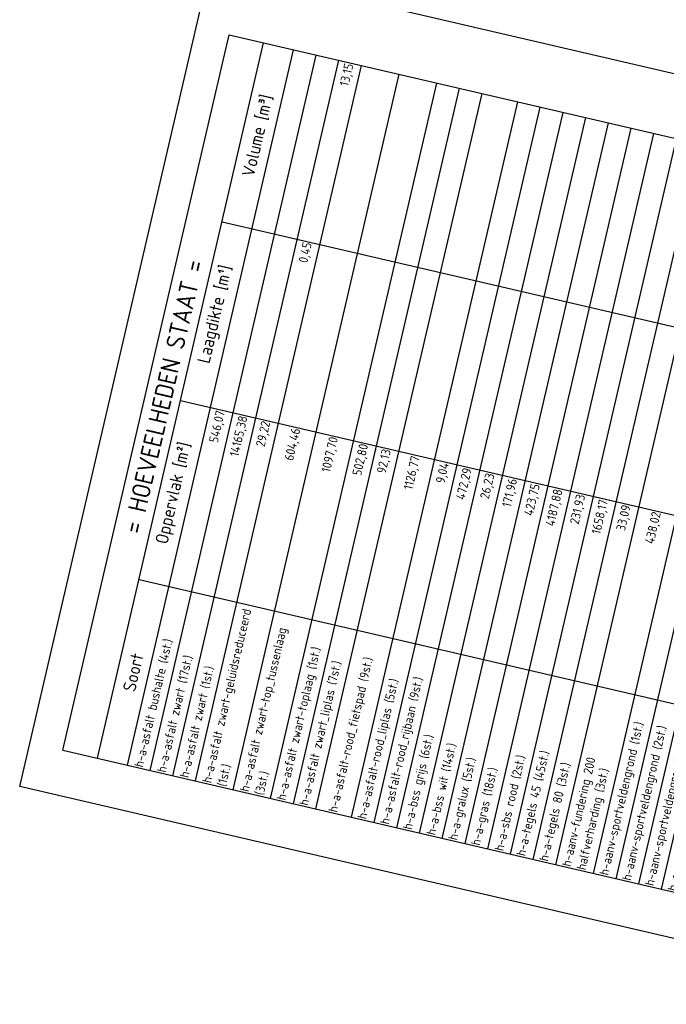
# Model space of a CAD drawing. Header units: metres. Extents: x 116958 to 118326, y 475500 to 477904.
# Tile 104 of 256: x 117830 to 117865, y 476068 to 476122. Entities that reach past the tile are written whole.
import ezdxf

# ---------------------------------------------------------------- set-up
doc = ezdxf.new("R2010")
doc.units = ezdxf.units.M
doc.header["$LTSCALE"] = 0.2
doc.layers.get('0').update_dxf_attribs({"color": 6})
doc.layers.add('X-XX-AL-LEGENDA', color=2, linetype='Continuous')
doc.styles.get("Standard").update_dxf_attribs({"font": 'isocp.shx'})

# ---------------------------------------------------------------- blocks, each defined once
blk = doc.blocks.new('*T478')
at = {"layer": 'X-XX-AL-LEGENDA', "color": 0, "linetype": 'ByBlock', "lineweight": -2, "transparency": 16777216}
for p, q in [((0, 0), (9.051, 38.962)), ((9.051, 38.962), (188.857, -2.807)), ((1.883, -0.437), (10.934, 38.525)), ((3.515, -0.817), (12.566, 38.146)), ((4.749, -1.103), (13.8, 37.859)), ((5.983, -1.39), (15.034, 37.573)), ((7.217, -1.676), (16.268, 37.286)), ((9.266, -2.153), (18.317, 36.81)), ((11.314, -2.628), (20.365, 36.334)), ((12.551, -2.916), (21.602, 36.047)), ((13.784, -3.202), (22.836, 35.76)), ((15.718, -3.651), (24.769, 35.311)), ((16.952, -3.938), (26.003, 35.025)), ((18.191, -4.226), (27.242, 34.737)), ((19.431, -4.514), (28.482, 34.449)), ((20.665, -4.801), (29.716, 34.162)), ((21.901, -5.088), (30.952, 33.875)), ((23.139, -5.375), (32.19, 33.587)), ((24.373, -5.662), (33.424, 33.301)), ((25.61, -5.949), (34.662, 33.013)), ((26.848, -6.237), (35.899, 32.726)), ((28.896, -6.713), (37.947, 32.25)), ((30.133, -7), (39.184, 31.963)), ((31.369, -7.287), (40.42, 31.675)), ((32.606, -7.574), (41.657, 31.388)), ((33.842, -7.862), (42.893, 31.101)), ((35.079, -8.149), (44.13, 30.814)), ((36.312, -8.436), (45.364, 30.527)), ((38.245, -8.885), (47.297, 30.078)), ((40.276, -9.356), (49.327, 29.606)), ((42.306, -9.828), (51.358, 29.134)), ((8.672, 28.784), (186.594, -12.548)), ((44.337, -10.3), (53.388, 28.663)), ((46.367, -10.771), (55.419, 28.191)), ((48.398, -11.243), (57.449, 27.719)), ((50.429, -11.715), (59.48, 27.248)), ((51.662, -12.001), (60.714, 26.961)), ((52.896, -12.288), (61.947, 26.674)), ((54.13, -12.575), (63.181, 26.388)), ((55.364, -12.861), (64.415, 26.101)), ((56.6, -13.149), (65.651, 25.814)), ((57.837, -13.436), (66.888, 25.527)), ((59.073, -13.723), (68.124, 25.24)), ((60.311, -14.011), (69.362, 24.952)), ((62.244, -14.46), (71.295, 24.503)), ((64.177, -14.909), (73.228, 24.054)), ((66.11, -15.358), (75.161, 23.605)), ((68.043, -15.807), (77.094, 23.156)), ((69.976, -16.256), (79.028, 22.707)), ((71.909, -16.705), (80.961, 22.258)), ((73.843, -17.154), (82.894, 21.808)), ((75.776, -17.603), (84.827, 21.359)), ((77.013, -17.891), (86.064, 21.072)), ((78.247, -18.177), (87.298, 20.785)), ((79.481, -18.464), (88.532, 20.499)), ((80.715, -18.75), (89.766, 20.212)), ((81.949, -19.037), (91, 19.925)), ((83.182, -19.324), (92.234, 19.639)), ((84.416, -19.61), (93.467, 19.352)), ((6.409, 19.044), (184.331, -22.289)), ((85.65, -19.897), (94.701, 19.066)), ((86.884, -20.184), (95.935, 18.779)), ((88.118, -20.47), (97.169, 18.492)), ((89.351, -20.757), (98.403, 18.206)), ((90.585, -21.043), (99.636, 17.919)), ((91.819, -21.33), (100.87, 17.632)), ((93.053, -21.617), (102.104, 17.346)), ((94.287, -21.903), (103.338, 17.059)), ((95.52, -22.19), (104.572, 16.773)), ((96.754, -22.477), (105.805, 16.486)), ((97.988, -22.763), (107.039, 16.199)), ((99.222, -23.05), (108.273, 15.913)), ((100.456, -23.336), (109.507, 15.626)), ((101.69, -23.623), (110.741, 15.339)), ((102.923, -23.91), (111.975, 15.053)), ((104.157, -24.196), (113.208, 14.766)), ((105.391, -24.483), (114.442, 14.48)), ((106.625, -24.769), (115.676, 14.193)), ((107.859, -25.056), (116.91, 13.906)), ((109.092, -25.343), (118.144, 13.62)), ((110.326, -25.629), (119.377, 13.333)), ((111.56, -25.916), (120.611, 13.047)), ((112.794, -26.203), (121.845, 12.76)), ((114.028, -26.489), (123.079, 12.473)), ((115.261, -26.776), (124.313, 12.187)), ((116.495, -27.062), (125.546, 11.9)), ((117.729, -27.349), (126.78, 11.613)), ((118.963, -27.636), (128.014, 11.327)), ((120.197, -27.922), (129.248, 11.04)), ((121.431, -28.209), (130.482, 10.754)), ((122.664, -28.496), (131.716, 10.467)), ((123.898, -28.782), (132.949, 10.18)), ((125.132, -29.069), (134.183, 9.894)), ((4.146, 9.303), (182.068, -32.029)), ((126.366, -29.355), (135.417, 9.607)), ((127.6, -29.642), (136.651, 9.32)), ((128.833, -29.929), (137.885, 9.034)), ((130.067, -30.215), (139.118, 8.747)), ((131.301, -30.502), (140.352, 8.461)), ((132.535, -30.789), (141.586, 8.174)), ((133.769, -31.075), (142.82, 7.887)), ((135.002, -31.362), (144.054, 7.601)), ((136.236, -31.648), (145.287, 7.314)), ((137.47, -31.935), (146.521, 7.027)), ((138.704, -32.222), (147.755, 6.741)), ((139.938, -32.508), (148.989, 6.454)), ((141.172, -32.795), (150.223, 6.168)), ((142.405, -33.081), (151.457, 5.881)), ((143.639, -33.368), (152.69, 5.594)), ((144.873, -33.655), (153.924, 5.308)), ((146.107, -33.941), (155.158, 5.021)), ((147.341, -34.228), (156.392, 4.735)), ((148.574, -34.515), (157.626, 4.448)), ((149.808, -34.801), (158.859, 4.161)), ((151.042, -35.088), (160.093, 3.875)), ((152.276, -35.374), (161.327, 3.588)), ((153.51, -35.661), (162.561, 3.301)), ((154.743, -35.948), (163.795, 3.015)), ((155.977, -36.234), (165.028, 2.728)), ((157.211, -36.521), (166.262, 2.442)), ((158.45, -36.809), (167.501, 2.154)), ((159.684, -37.095), (168.735, 1.867)), ((160.924, -37.383), (169.975, 1.579)), ((162.164, -37.672), (171.215, 1.291)), ((163.398, -37.958), (172.449, 1.004)), ((164.636, -38.246), (173.687, 0.717)), ((0, 0), (179.806, -41.77)), ((165.872, -38.533), (174.923, 0.43)), ((167.11, -38.82), (176.161, 0.142)), ((168.346, -39.108), (177.397, -0.145)), ((169.583, -39.395), (178.634, -0.432)), ((170.817, -39.682), (179.868, -0.719)), ((172.054, -39.969), (181.105, -1.007)), ((173.292, -40.257), (182.343, -1.294)), ((174.53, -40.544), (183.581, -1.582)), ((175.763, -40.831), (184.815, -1.868)), ((176.997, -41.117), (186.048, -2.155)), ((178.231, -41.404), (187.282, -2.441)), ((179.806, -41.77), (188.857, -2.807))]:
    blk.add_line(p, q, dxfattribs=at)
at = {"layer": 'X-XX-AL-LEGENDA', "color": 0, "transparency": 16777216, "rotation": 76.9219}
for s, insert, char_height, width, attachment_point in [('13,15', (15.64, 37.381), 0.5, 9.9, 6), ('Volume [m³]', (10.619, 33.465), 0.7, 9.9, 5), ('87,60', (36.912, 32.439), 0.5, 9.9, 6), ('3,66', (38.554, 32.057), 0.5, 9.9, 6), ('29,38', (39.791, 31.77), 0.5, 9.9, 6), ('58,76', (41.027, 31.483), 0.5, 9.9, 6), ('138,24', (42.264, 31.196), 0.5, 9.9, 6), ('16,26', (43.5, 30.908), 0.5, 9.9, 6), ('42,49', (44.735, 30.622), 0.5, 9.9, 6), ('168,67', (46.319, 30.254), 0.5, 9.9, 6), ('208,14', (48.301, 29.793), 0.5, 9.9, 6), ('78,47', (50.331, 29.322), 0.5, 9.9, 6), ('36,11', (52.362, 28.85), 0.5, 9.9, 6), ('61,35', (54.392, 28.378), 0.5, 9.9, 6), ('= HOEVEELHEDEN STAAT =', (5.467, 19.263), 1, 39.9, 5), ('0,45', (13.377, 27.64), 0.5, 9.9, 6), ('5,41', (56.423, 27.907), 0.5, 9.9, 6), ('49,53', (58.453, 27.435), 0.5, 9.9, 6), ('Laagdikte [m¹]', (8.356, 23.725), 0.7, 9.9, 5), ('155,72', (60.085, 27.056), 0.5, 9.9, 6), ('920,53', (61.319, 26.769), 0.5, 9.9, 6), ('25,01', (62.553, 26.482), 0.5, 9.9, 6), ('186,73', (63.787, 26.196), 0.5, 9.9, 6), ('65,31', (65.022, 25.909), 0.5, 9.9, 6), ('240,71', (66.258, 25.622), 0.5, 9.9, 6), ('280,20', (67.495, 25.334), 0.5, 9.9, 6), ('1527,72', (70.317, 24.679), 0.5, 9.9, 6), ('774,50', (72.25, 24.23), 0.5, 9.9, 6), ('1,11', (74.183, 23.781), 0.5, 9.9, 6), ('3,29', (76.117, 23.332), 0.5, 9.9, 6), ('0,20', (34.649, 22.698), 0.5, 9.9, 6), ('86,89', (78.05, 22.882), 0.5, 9.9, 6), ('0,50', (36.292, 22.317), 0.5, 9.9, 6), ('0,15', (37.528, 22.03), 0.5, 9.9, 6), ('26,08', (79.983, 22.433), 0.5, 9.9, 6), ('76,00', (81.916, 21.984), 0.5, 9.9, 6), ('0,30', (38.764, 21.742), 0.5, 9.9, 6), ('0,60', (40.001, 21.455), 0.5, 9.9, 6), ('66,38', (83.849, 21.535), 0.5, 9.9, 6), ('0,10', (41.237, 21.168), 0.5, 9.9, 6), ('0,50', (42.472, 20.881), 0.5, 9.9, 6), ('0,50', (44.056, 20.513), 0.5, 9.9, 6), ('15,36', (86.67, 20.88), 0.5, 9.9, 6), ('1,57', (87.904, 20.593), 0.5, 9.9, 6), ('0,30', (46.038, 20.053), 0.5, 9.9, 6), ('1,50', (89.138, 20.307), 0.5, 9.9, 6), ('21,88', (90.372, 20.02), 0.5, 9.9, 6), ('0,50', (48.068, 19.581), 0.5, 9.9, 6), ('15,73', (91.605, 19.733), 0.5, 9.9, 6), ('18,54', (92.839, 19.447), 0.5, 9.9, 6), ('0,40', (50.099, 19.109), 0.5, 9.9, 6), ('51,84', (94.073, 19.16), 0.5, 9.9, 6), ('74,40', (95.307, 18.874), 0.5, 9.9, 6), ('546,07', (8.646, 18.473), 0.5, 9.9, 6), ('0,10', (52.129, 18.638), 0.5, 9.9, 6), ('26,57', (96.541, 18.587), 0.5, 9.9, 6), ('22,39', (97.774, 18.3), 0.5, 9.9, 6), ('14165,38', (9.88, 18.186), 0.5, 9.9, 6), ('29,22', (11.114, 17.899), 0.5, 9.9, 6), ('0,20', (54.16, 18.166), 0.5, 9.9, 6), ('0,35', (56.19, 17.694), 0.5, 9.9, 6), ('26,49', (99.008, 18.014), 0.5, 9.9, 6), ('30,19', (100.242, 17.727), 0.5, 9.9, 6), ('Oppervlak [m²]', (6.093, 13.984), 0.7, 9.9, 5), ('604,46', (12.756, 17.518), 0.5, 9.9, 6), ('10,50', (57.823, 17.315), 0.5, 9.9, 6), ('214,28', (101.476, 17.44), 0.5, 9.9, 6), ('26,17', (102.71, 17.154), 0.5, 9.9, 6), ('1097,70', (14.804, 17.042), 0.5, 9.9, 6), ('502,80', (16.447, 16.661), 0.5, 9.9, 6), ('0,60', (59.056, 17.028), 0.5, 9.9, 6), ('0,50', (60.29, 16.742), 0.5, 9.9, 6), ('14,35', (103.943, 16.867), 0.5, 9.9, 6), ('92,13', (17.682, 16.374), 0.5, 9.9, 6), ('0,20', (61.524, 16.455), 0.5, 9.9, 6), ('0,92', (62.759, 16.168), 0.5, 9.9, 6), ('21,99', (105.177, 16.581), 0.5, 9.9, 6), ('67,33', (106.411, 16.294), 0.5, 9.9, 6), ('1126,77', (19.265, 16.006), 0.5, 9.9, 6), ('9,04', (20.849, 15.638), 0.5, 9.9, 6), ('0,90', (63.996, 15.881), 0.5, 9.9, 6), ('1,00', (65.232, 15.594), 0.5, 9.9, 6), ('100,55', (107.645, 16.007), 0.5, 9.9, 6), ('115,63', (108.879, 15.721), 0.5, 9.9, 6), ('472,29', (22.085, 15.351), 0.5, 9.9, 6), ('26,23', (23.325, 15.063), 0.5, 9.9, 6), ('25,66', (110.113, 15.434), 0.5, 9.9, 6), ('9,40', (111.346, 15.147), 0.5, 9.9, 6), ('171,96', (24.562, 14.775), 0.5, 9.9, 6), ('423,75', (25.797, 14.488), 0.5, 9.9, 6), ('0,51', (68.054, 14.938), 0.5, 9.9, 6), ('0,35', (69.988, 14.489), 0.5, 9.9, 6), ('60,28', (112.58, 14.861), 0.5, 9.9, 6), ('59,21', (113.814, 14.574), 0.5, 9.9, 6), ('4187,88', (27.034, 14.201), 0.5, 9.9, 6), ('0,41', (71.921, 14.04), 0.5, 9.9, 6), ('65,58', (115.048, 14.288), 0.5, 9.9, 6), ('293,99', (116.282, 14.001), 0.5, 9.9, 6), ('231,93', (28.27, 13.914), 0.5, 9.9, 6), ('1658,17', (29.506, 13.627), 0.5, 9.9, 6), ('0,45', (73.854, 13.591), 0.5, 9.9, 6), ('92,57', (117.515, 13.714), 0.5, 9.9, 6), ('4,93', (118.749, 13.428), 0.5, 9.9, 6), ('33,09', (30.743, 13.339), 0.5, 9.9, 6), ('438,02', (32.386, 12.958), 0.5, 9.9, 6), ('0,60', (75.787, 13.142), 0.5, 9.9, 6), ('4,68', (119.983, 13.141), 0.5, 9.9, 6), ('130,69', (121.217, 12.855), 0.5, 9.9, 6), ('7,31', (34.029, 12.576), 0.5, 9.9, 6), ('0,30', (77.72, 12.693), 0.5, 9.9, 6), ('64,20', (122.451, 12.568), 0.5, 9.9, 6), ('195,86', (35.265, 12.289), 0.5, 9.9, 6), ('195,86', (36.502, 12.002), 0.5, 9.9, 6), ('0,50', (79.653, 12.244), 0.5, 9.9, 6), ('0,25', (81.586, 11.795), 0.5, 9.9, 6), ('22,39', (123.684, 12.281), 0.5, 9.9, 6), ('415,01', (124.918, 11.995), 0.5, 9.9, 6), ('230,40', (37.738, 11.714), 0.5, 9.9, 6), ('162,55', (38.975, 11.427), 0.5, 9.9, 6), ('223,56', (126.152, 11.708), 0.5, 9.9, 6), ('72,04', (127.386, 11.421), 0.5, 9.9, 6), ('84,98', (40.21, 11.14), 0.5, 9.9, 6), ('337,34', (41.793, 10.772), 0.5, 9.9, 6), ('0,09', (84.407, 11.139), 0.5, 9.9, 6), ('0,09', (85.641, 10.853), 0.5, 9.9, 6), ('162,34', (128.62, 11.135), 0.5, 9.9, 6), ('21,06', (129.854, 10.848), 0.5, 9.9, 6), ('693,81', (43.775, 10.312), 0.5, 9.9, 6), ('0,09', (86.875, 10.566), 0.5, 9.9, 6), ('0,09', (88.109, 10.279), 0.5, 9.9, 6), ('33,30', (131.087, 10.562), 0.5, 9.9, 6), ('62,07', (132.321, 10.275), 0.5, 9.9, 6), ('156,94', (45.805, 9.84), 0.5, 9.9, 6), ('0,08', (89.343, 9.993), 0.5, 9.9, 6), ('0,28', (90.576, 9.706), 0.5, 9.9, 6), ('285,29', (133.555, 9.988), 0.5, 9.9, 6), ('44,67', (134.789, 9.702), 0.5, 9.9, 6), ('90,28', (47.836, 9.369), 0.5, 9.9, 6), ('0,36', (91.81, 9.42), 0.5, 9.9, 6), ('0,33', (93.044, 9.133), 0.5, 9.9, 6), ('80,52', (136.023, 9.415), 0.5, 9.9, 6), ('78,57', (137.256, 9.128), 0.5, 9.9, 6), ('613,52', (49.867, 8.897), 0.5, 9.9, 6), ('0,21', (94.278, 8.846), 0.5, 9.9, 6), ('195,56', (138.49, 8.842), 0.5, 9.9, 6), ('451,27', (139.724, 8.555), 0.5, 9.9, 6), ('27,07', (51.897, 8.425), 0.5, 9.9, 6), ('0,19', (95.512, 8.56), 0.5, 9.9, 6), ('0,25', (96.745, 8.273), 0.5, 9.9, 6), ('188,60', (140.958, 8.269), 0.5, 9.9, 6), ('141,51', (53.928, 7.954), 0.5, 9.9, 6), ('14,83', (55.56, 7.574), 0.5, 9.9, 6), ('0,25', (97.979, 7.986), 0.5, 9.9, 6), ('0,44', (99.213, 7.7), 0.5, 9.9, 6), ('67,72', (142.192, 7.982), 0.5, 9.9, 6), ('14,65', (143.425, 7.695), 0.5, 9.9, 6), ('h-a-asfalt zwart-geluidsreduceerd (1st.)', (8.253, -1.866), 0.5, 9.9, 4), ('1534,22', (56.794, 7.288), 0.5, 9.9, 6), ('50,02', (58.027, 7.001), 0.5, 9.9, 6), ('0,29', (100.447, 7.413), 0.5, 9.9, 6), ('0,32', (101.681, 7.127), 0.5, 9.9, 6), ('3,40', (144.659, 7.409), 0.5, 9.9, 6), ('24,40', (145.893, 7.122), 0.5, 9.9, 6), ('h-a-asfalt bushalte (4st.)', (4.143, -0.911), 0.5, 9.9, 4), ('933,64', (59.261, 6.715), 0.5, 9.9, 6), ('70,99', (60.496, 6.428), 0.5, 9.9, 6), ('0,34', (102.914, 6.84), 0.5, 9.9, 6), ('0,35', (104.148, 6.553), 0.5, 9.9, 6), ('46,27', (147.127, 6.835), 0.5, 9.9, 6), ('14,86', (148.361, 6.549), 0.5, 9.9, 6), ('h-a-asfalt zwart-top_tussenlaag (3st.)', (10.301, -2.342), 0.5, 9.9, 4), ('h-a-asfalt zwart-toplaag (1st.)', (11.944, -2.723), 0.5, 9.9, 4), ('267,45', (61.733, 6.14), 0.5, 9.9, 6), ('0,28', (105.382, 6.267), 0.5, 9.9, 6), ('0,49', (106.616, 5.98), 0.5, 9.9, 6), ('24,91', (149.595, 6.262), 0.5, 9.9, 6), ('14,99', (150.828, 5.976), 0.5, 9.9, 6), ('Soort', (3.831, 4.243), 0.7, 9.9, 5), ('h-a-asfalt zwart (17st.)', (5.377, -1.198), 0.5, 9.9, 4), ('h-a-asfalt zwart_liplas (7st.)', (13.179, -3.01), 0.5, 9.9, 4), ('h-a-asfalt-rood_fietspad (9st.)', (14.762, -3.378), 0.5, 9.9, 4), ('280,20', (62.969, 5.853), 0.5, 9.9, 6), ('114,47', (64.206, 5.566), 0.5, 9.9, 6), ('0,28', (107.85, 5.693), 0.5, 9.9, 6), ('0,45', (109.084, 5.407), 0.5, 9.9, 6), ('37,77', (152.062, 5.689), 0.5, 9.9, 6), ('151,29', (153.296, 5.402), 0.5, 9.9, 6), ('h-a-asfalt zwart (1st.)', (6.611, -1.484), 0.5, 9.9, 4), ('h-a-asfalt-rood_rijbaan (9st.)', (17.582, -4.033), 0.5, 9.9, 4), ('2995,52', (65.792, 5.198), 0.5, 9.9, 6), ('0,32', (110.317, 5.12), 0.5, 9.9, 6), ('32,97', (154.53, 5.116), 0.5, 9.9, 6), ('18,90', (155.764, 4.829), 0.5, 9.9, 6), ('h-a-asfalt-rood_liplas (5st.)', (16.346, -3.746), 0.5, 9.9, 4), ('2212,87', (67.725, 4.748), 0.5, 9.9, 6), ('0,34', (111.551, 4.834), 0.5, 9.9, 6), ('0,26', (112.785, 4.547), 0.5, 9.9, 6), ('0,57', (114.019, 4.26), 0.5, 9.9, 6), ('11,75', (156.997, 4.543), 0.5, 9.9, 6), ('2,71', (69.658, 4.299), 0.5, 9.9, 6), ('7,31', (71.591, 3.85), 0.5, 9.9, 6), ('0,47', (115.253, 3.974), 0.5, 9.9, 6), ('5,63', (158.231, 4.256), 0.5, 9.9, 6), ('12,52', (159.465, 3.969), 0.5, 9.9, 6), ('144,81', (73.524, 3.401), 0.5, 9.9, 6), ('0,23', (116.486, 3.687), 0.5, 9.9, 6), ('0,23', (117.72, 3.401), 0.5, 9.9, 6), ('7,04', (160.699, 3.683), 0.5, 9.9, 6), ('2,55', (161.933, 3.396), 0.5, 9.9, 6), ('86,94', (75.457, 2.952), 0.5, 9.9, 6), ('0,34', (118.954, 3.114), 0.5, 9.9, 6), ('0,31', (120.188, 2.827), 0.5, 9.9, 6), ('4,39', (163.166, 3.109), 0.5, 9.9, 6), ('152,00', (77.39, 2.503), 0.5, 9.9, 6), ('0,04', (121.422, 2.541), 0.5, 9.9, 6), ('0,40', (122.655, 2.254), 0.5, 9.9, 6), ('6,80', (166.87, 2.249), 0.5, 9.9, 6), ('265,51', (79.323, 2.054), 0.5, 9.9, 6), ('37,24', (80.909, 1.686), 0.5, 9.9, 6), ('0,24', (123.889, 1.967), 0.5, 9.9, 6), ('0,44', (125.123, 1.681), 0.5, 9.9, 6), ('h-a-bss grijs (6st.)', (18.822, -4.321), 0.5, 9.9, 4), ('h-aanv-sportveldengrond (1st.)', (29.526, -6.808), 0.5, 9.9, 4), ('170,63', (82.144, 1.399), 0.5, 9.9, 6), ('17,48', (83.378, 1.112), 0.5, 9.9, 6), ('0,58', (126.357, 1.394), 0.5, 9.9, 6), ('0,26', (127.591, 1.108), 0.5, 9.9, 6), ('h-a-bss wit (14st.)', (20.059, -4.609), 0.5, 9.9, 4), ('h-aanv-sportveldengrond (2st.)', (30.762, -7.095), 0.5, 9.9, 4), ('h-aanv-sportveldengrond (2st.)', (31.999, -7.382), 0.5, 9.9, 4), ('16,64', (84.612, 0.825), 0.5, 9.9, 6), ('243,08', (85.846, 0.539), 0.5, 9.9, 6), ('0,26', (128.825, 0.821), 0.5, 9.9, 6), ('0,35', (130.058, 0.534), 0.5, 9.9, 6), ('h-a-sbs rood (2st.)', (23.767, -5.47), 0.5, 9.9, 4), ('h-a-tegels 45 (45st.)', (25.003, -5.757), 0.5, 9.9, 4), ('h-aanv-fundering 200 halfverharding (3st.)', (27.883, -6.426), 0.5, 9.9, 4), ('h-aanv-sportveldengrond (2st.)', (33.235, -7.669), 0.5, 9.9, 4), ('h-aanv-sportveldengrond (1st.)', (34.472, -7.957), 0.5, 9.9, 4), ('196,67', (87.08, 0.252), 0.5, 9.9, 6), ('0,37', (131.292, 0.248), 0.5, 9.9, 6), ('h-a-gralux (5st.)', (21.294, -4.895), 0.5, 9.9, 4), ('h-a-tegels 80 (3st.)', (26.24, -6.044), 0.5, 9.9, 4), ('h-aanv-zand cunet rijbaan (2st.)', (37.29, -8.611), 0.5, 9.9, 4), ('66,20', (88.314, -0.034), 0.5, 9.9, 6), ('144,01', (89.547, -0.321), 0.5, 9.9, 6), ('0,28', (132.526, -0.039), 0.5, 9.9, 6), ('0,36', (133.76, -0.326), 0.5, 9.9, 6), ('h-a-gras (18st.)', (22.531, -5.183), 0.5, 9.9, 4), ('225,46', (90.781, -0.608), 0.5, 9.9, 6), ('126,52', (92.015, -0.894), 0.5, 9.9, 6), ('0,18', (134.994, -0.612), 0.5, 9.9, 6), ('0,32', (136.227, -0.899), 0.5, 9.9, 6), ('h-aanv-veenmix (3st.)', (35.707, -8.244), 0.5, 9.9, 4), ('117,86', (93.249, -1.181), 0.5, 9.9, 6), ('105,94', (94.483, -1.468), 0.5, 9.9, 6), ('0,81', (137.461, -1.185), 0.5, 9.9, 6), ('0,30', (138.695, -1.472), 0.5, 9.9, 6), ('h-aanv-zand geleiders voetpden (18st.)', (39.272, -9.072), 0.5, 9.9, 4), ('120,75', (95.716, -1.754), 0.5, 9.9, 6), ('487,01', (96.95, -2.041), 0.5, 9.9, 6), ('0,25', (139.929, -1.759), 0.5, 9.9, 6), ('0,09', (141.163, -2.045), 0.5, 9.9, 6), ('9950,38', (185.42, -2.06), 0.5, 9.9, 6), ('h-aanv-zand geleiders voetpden (15st.)', (41.303, -9.543), 0.5, 9.9, 4), ('90,23', (98.184, -2.327), 0.5, 9.9, 6), ('44,83', (99.418, -2.614), 0.5, 9.9, 6), ('0,16', (142.396, -2.332), 0.5, 9.9, 6), ('0,25', (143.63, -2.619), 0.5, 9.9, 6), ('h-aanv-zand geleiders voetpden (6st.)', (43.333, -10.015), 0.5, 9.9, 4), ('64,67', (100.652, -2.901), 0.5, 9.9, 6), ('192,38', (101.885, -3.187), 0.5, 9.9, 6), ('0,09', (144.864, -2.905), 0.5, 9.9, 6), ('0,25', (146.098, -3.192), 0.5, 9.9, 6), ('h-aanv-zand geleiders voetpden (16st.)', (45.364, -10.487), 0.5, 9.9, 4), ('359,11', (103.119, -3.474), 0.5, 9.9, 6), ('235,97', (104.353, -3.761), 0.5, 9.9, 6), ('0,21', (147.332, -3.478), 0.5, 9.9, 6), ('0,09', (148.566, -3.765), 0.5, 9.9, 6), ('h-aanv-zand geleiders voetpden (1st.)', (47.394, -10.959), 0.5, 9.9, 4), ('91,65', (105.587, -4.047), 0.5, 9.9, 6), ('0,18', (149.799, -4.052), 0.5, 9.9, 6), ('h-aanv-zand geleiders voetpden (1st.)', (49.425, -11.43), 0.5, 9.9, 4), ('h-aanv-zand sleuf (4st.)', (51.057, -11.809), 0.5, 9.9, 4), ('20,89', (106.821, -4.334), 0.5, 9.9, 6), ('188,37', (108.055, -4.62), 0.5, 9.9, 6), ('0,18', (151.033, -4.338), 0.5, 9.9, 6), ('0,30', (152.267, -4.625), 0.5, 9.9, 6), ('h-aanv-zoetzand (9st.)', (52.291, -12.096), 0.5, 9.9, 4), ('174,16', (109.288, -4.907), 0.5, 9.9, 6), ('252,22', (110.522, -5.194), 0.5, 9.9, 6), ('0,13', (153.501, -4.911), 0.5, 9.9, 6), ('0,15', (154.735, -5.198), 0.5, 9.9, 6), ('h-aanv-zoetzand (3st.)', (53.524, -12.383), 0.5, 9.9, 4), ('h-aanv-zoetzand (1st.)', (54.758, -12.669), 0.5, 9.9, 4), ('h-ontgr-grondzand bermen (22st.)', (61.289, -14.186), 0.5, 9.9, 4), ('515,78', (111.756, -5.48), 0.5, 9.9, 6), ('196,96', (112.99, -5.767), 0.5, 9.9, 6), ('0,10', (155.968, -5.485), 0.5, 9.9, 6), ('0,16', (157.202, -5.771), 0.5, 9.9, 6), ('h-ontgr-grond sleuf (7st.)', (59.703, -13.818), 0.5, 9.9, 4), ('h-ontgr-grondzand bermen (23st.)', (63.222, -14.635), 0.5, 9.9, 4), ('21,45', (114.224, -6.053), 0.5, 9.9, 6), ('20,35', (115.457, -6.34), 0.5, 9.9, 6), ('0,16', (158.436, -6.058), 0.5, 9.9, 6), ('0,16', (159.67, -6.345), 0.5, 9.9, 6), ('h-ontgr-grond (1st.)', (55.993, -12.956), 0.5, 9.9, 4), ('h-ontgr-grondzand bermen (1st.)', (65.155, -15.084), 0.5, 9.9, 4), ('384,39', (116.691, -6.627), 0.5, 9.9, 6), ('207,09', (117.925, -6.913), 0.5, 9.9, 6), ('0,16', (160.904, -6.631), 0.5, 9.9, 6), ('h-ontgr-grond (2st.)', (57.23, -13.243), 0.5, 9.9, 4), ('h-ontgr-grond (1st.)', (58.466, -13.531), 0.5, 9.9, 4), ('h-ontgr-grondzand bermen (1st.)', (67.088, -15.534), 0.5, 9.9, 4), ('h-ontgr-grondzand bermen (4st.)', (69.021, -15.983), 0.5, 9.9, 4), ('559,87', (119.159, -7.2), 0.5, 9.9, 6), ('1037,53', (120.393, -7.487), 0.5, 9.9, 6), ('0,04', (164.608, -7.492), 0.5, 9.9, 6), ('h-ontgr-grondzand bermen (1st.)', (70.954, -16.432), 0.5, 9.9, 4), ('931,50', (121.626, -7.773), 0.5, 9.9, 6), ('h-ontgr-grondzand bermen (1st.)', (72.887, -16.881), 0.5, 9.9, 4), ('163,72', (122.86, -8.06), 0.5, 9.9, 6), ('279,89', (124.094, -8.346), 0.5, 9.9, 6), ('h-ontgr-grondzand bermen (1st.)', (74.82, -17.33), 0.5, 9.9, 4), ('81,01', (125.328, -8.633), 0.5, 9.9, 6), ('128,09', (126.562, -8.92), 0.5, 9.9, 6), ('177,34', (127.796, -9.206), 0.5, 9.9, 6), ('771,05', (129.029, -9.493), 0.5, 9.9, 6), ('h-v-asfalt rood A14a (1st.)', (77.642, -17.985), 0.5, 9.9, 4), ('159,52', (130.263, -9.78), 0.5, 9.9, 6), ('223,67', (131.497, -10.066), 0.5, 9.9, 6), ('h-ontgr-veen sleuf (2st.)', (76.406, -17.698), 0.5, 9.9, 4), ('h-v-asfalt rood A14b (1st.)', (78.875, -18.272), 0.5, 9.9, 4), ('h-v-asfalt rood A14c (1st.)', (80.109, -18.558), 0.5, 9.9, 4), ('436,49', (132.731, -10.353), 0.5, 9.9, 6), ('611,11', (133.965, -10.639), 0.5, 9.9, 6), ('557,12', (135.198, -10.926), 0.5, 9.9, 6), ('628,66', (136.432, -11.213), 0.5, 9.9, 6), ('h-v-asfalt rood A18 (1st.)', (81.343, -18.845), 0.5, 9.9, 4), ('h-v-asfalt rood C12 (1st.)', (82.577, -19.132), 0.5, 9.9, 4), ('h-v-asfalt zwart A00 (1st.)', (83.811, -19.418), 0.5, 9.9, 4), ('270,86', (137.666, -11.499), 0.5, 9.9, 6), ('h-v-asfalt zwart A01 (1st.)', (85.044, -19.705), 0.5, 9.9, 4), ('h-v-asfalt zwart A02 (1st.)', (86.278, -19.992), 0.5, 9.9, 4), ('162,81', (138.9, -11.786), 0.5, 9.9, 6), ('21,27', (140.134, -12.073), 0.5, 9.9, 6), ('h-v-asfalt zwart A03 (1st.)', (87.512, -20.278), 0.5, 9.9, 4), ('h-v-asfalt zwart A04 (1st.)', (88.746, -20.565), 0.5, 9.9, 4), ('97,61', (141.367, -12.359), 0.5, 9.9, 6), ('514,09', (142.601, -12.646), 0.5, 9.9, 6), ('h-v-asfalt zwart A05 (1st.)', (89.98, -20.851), 0.5, 9.9, 4), ('h-v-asfalt zwart A06 (1st.)', (91.213, -21.138), 0.5, 9.9, 4), ('59,45', (143.835, -12.932), 0.5, 9.9, 6), ('118,64', (145.069, -13.219), 0.5, 9.9, 6), ('h-v-asfalt zwart A07 (1st.)', (92.447, -21.425), 0.5, 9.9, 4), ('h-v-asfalt zwart A08 (1st.)', (93.681, -21.711), 0.5, 9.9, 4), ('166,55', (146.303, -13.506), 0.5, 9.9, 6), ('209,82', (147.537, -13.792), 0.5, 9.9, 6), ('h-v-asfalt zwart A09 (1st.)', (94.915, -21.998), 0.5, 9.9, 4), ('840,50', (148.77, -14.079), 0.5, 9.9, 6), ('109,89', (150.004, -14.365), 0.5, 9.9, 6), ('h-v-asfalt zwart A10 (1st.)', (96.149, -22.285), 0.5, 9.9, 4), ('h-v-asfalt zwart A11 (1st.)', (97.383, -22.571), 0.5, 9.9, 4), ('145,35', (151.238, -14.652), 0.5, 9.9, 6), ('78,34', (152.472, -14.939), 0.5, 9.9, 6), ('h-v-asfalt zwart A12 (1st.)', (98.616, -22.858), 0.5, 9.9, 4), ('h-v-asfalt zwart A13 (1st.)', (99.85, -23.144), 0.5, 9.9, 4), ('56,27', (153.706, -15.225), 0.5, 9.9, 6), ('78,28', (154.939, -15.512), 0.5, 9.9, 6), ('h-v-asfalt zwart A17 (1st.)', (101.084, -23.431), 0.5, 9.9, 4), ('h-v-asfalt zwart C01 (1st.)', (102.318, -23.718), 0.5, 9.9, 4), ('43,97', (156.173, -15.799), 0.5, 9.9, 6), ('15,92', (157.407, -16.085), 0.5, 9.9, 6), ('h-v-asfalt zwart C02 (1st.)', (103.552, -24.004), 0.5, 9.9, 4), ('h-v-asfalt zwart C03 (1st.)', (104.785, -24.291), 0.5, 9.9, 4), ('27,41', (158.641, -16.372), 0.5, 9.9, 6), ('h-v-asfalt zwart C04 (1st.)', (106.019, -24.577), 0.5, 9.9, 4), ('h-v-asfalt zwart C05 (1st.)', (107.253, -24.864), 0.5, 9.9, 4), ('72,22', (159.875, -16.658), 0.5, 9.9, 6), ('32,95', (161.108, -16.945), 0.5, 9.9, 6), ('h-v-asfalt zwart C07 (1st.)', (108.487, -25.151), 0.5, 9.9, 4), ('h-v-asfalt zwart C09a (1st.)', (109.721, -25.437), 0.5, 9.9, 4), ('h-v-asfalt zwart C09b (1st.)', (110.954, -25.724), 0.5, 9.9, 4), ('170,10', (162.345, -17.232), 0.5, 9.9, 6), ('46,02', (163.581, -17.52), 0.5, 9.9, 6), ('h-v-asfalt zwart C10 (1st.)', (112.188, -26.011), 0.5, 9.9, 4), ('h-v-asfalt zwart C101a (1st.)', (113.422, -26.297), 0.5, 9.9, 4), ('h-v-asfalt zwart C101b (1st.)', (114.656, -26.584), 0.5, 9.9, 4), ('342,27', (164.818, -17.807), 0.5, 9.9, 6), ('23,37', (166.058, -18.095), 0.5, 9.9, 6), ('h-v-asfalt zwart C102 (1st.)', (115.89, -26.87), 0.5, 9.9, 4), ('57,93', (167.295, -18.382), 0.5, 9.9, 6), ('67,03', (168.531, -18.669), 0.5, 9.9, 6), ('h-v-asfalt zwart C103 (1st.)', (117.124, -27.157), 0.5, 9.9, 4), ('h-v-asfalt zwart C104 (1st.)', (118.357, -27.444), 0.5, 9.9, 4), ('523,62', (169.768, -18.957), 0.5, 9.9, 6), ('h-v-asfalt zwart C105 (1st.)', (119.591, -27.73), 0.5, 9.9, 4), ('6961,41', (171.005, -19.244), 0.5, 9.9, 6), ('1090,22', (172.242, -19.532), 0.5, 9.9, 6), ('32,48', (173.479, -19.819), 0.5, 9.9, 6), ('h-v-asfalt zwart C106 (1st.)', (120.825, -28.017), 0.5, 9.9, 4), ('h-v-asfalt zwart C108 (1st.)', (122.059, -28.304), 0.5, 9.9, 4), ('48,91', (174.714, -20.106), 0.5, 9.9, 6), ('h-v-asfalt zwart C109 (1st.)', (123.293, -28.59), 0.5, 9.9, 4), ('1795,65', (175.95, -20.393), 0.5, 9.9, 6), ('34,67', (177.187, -20.68), 0.5, 9.9, 6), ('h-v-asfalt zwart C11 (1st.)', (124.526, -28.877), 0.5, 9.9, 4), ('h-v-asfalt zwart C110 (1st.)', (125.76, -29.163), 0.5, 9.9, 4), ('h-v-asfalt zwart C111 (1st.)', (126.994, -29.45), 0.5, 9.9, 4), ('67,71', (178.425, -20.968), 0.5, 9.9, 6), ('h-v-asfalt zwart C112 (1st.)', (128.228, -29.737), 0.5, 9.9, 4), ('h-v-asfalt zwart C113 (1st.)', (129.462, -30.023), 0.5, 9.9, 4), ('64153,96', (180.895, -21.541), 0.5, 9.9, 6), ('h-v-asfalt zwart C114 (1st.)', (130.695, -30.31), 0.5, 9.9, 4), ('h-v-asfalt zwart C115 (1st.)', (131.929, -30.597), 0.5, 9.9, 4), ('h-v-asfalt zwart C14a (1st.)', (134.397, -31.17), 0.5, 9.9, 4), ('h-v-asfalt zwart C13 (1st.)', (133.163, -30.883), 0.5, 9.9, 4), ('h-v-asfalt zwart C14b (1st.)', (135.631, -31.456), 0.5, 9.9, 4), ('h-v-asfalt zwart C15a (1st.)', (136.865, -31.743), 0.5, 9.9, 4), ('h-v-asfalt zwart C15b (1st.)', (138.098, -32.03), 0.5, 9.9, 4), ('h-v-asfalt zwart C15c (1st.)', (139.332, -32.316), 0.5, 9.9, 4), ('h-v-asfalt zwart C16a (1st.)', (140.566, -32.603), 0.5, 9.9, 4), ('h-v-asfalt zwart C16b (1st.)', (141.8, -32.889), 0.5, 9.9, 4), ('h-v-asfalt zwart C17 (1st.)', (143.034, -33.176), 0.5, 9.9, 4), ('h-v-asfalt zwart C18 (1st.)', (144.267, -33.463), 0.5, 9.9, 4), ('h-v-asfalt zwart C19 (1st.)', (145.501, -33.749), 0.5, 9.9, 4), ('h-v-asfalt-rood F01 (1st.)', (146.735, -34.036), 0.5, 9.9, 4), ('h-v-asfalt-rood F02 (1st.)', (147.969, -34.323), 0.5, 9.9, 4), ('h-v-asfalt-rood F03 (1st.)', (149.203, -34.609), 0.5, 9.9, 4), ('h-v-asfalt-rood F04a (1st.)', (150.436, -34.896), 0.5, 9.9, 4), ('h-v-asfalt-rood F04b (1st.)', (151.67, -35.182), 0.5, 9.9, 4), ('h-v-asfalt-rood F04c (1st.)', (152.904, -35.469), 0.5, 9.9, 4), ('h-v-asfalt-rood F04d (1st.)', (154.138, -35.756), 0.5, 9.9, 4), ('h-v-asfalt-rood-rijbaan (8st.)', (157.842, -36.616), 0.5, 9.9, 4), ('h-v-asfalt-rood F05a (1st.)', (155.372, -36.042), 0.5, 9.9, 4), ('h-v-asfalt-rood F05b (1st.)', (156.606, -36.329), 0.5, 9.9, 4), ('h-v-betonplaten (1st.)', (159.078, -36.903), 0.5, 9.9, 4), ('h-v-bss-grijs hergr (2st.)', (161.555, -37.479), 0.5, 9.9, 4), ('h-v-geleide tegels (18st.)', (164.028, -38.053), 0.5, 9.9, 4), ('h-v-bss-grijs (10st.)', (160.315, -37.191), 0.5, 9.9, 4), ('h-v-bss-wit (8st.)', (162.792, -37.766), 0.5, 9.9, 4), ('h-v-tegels 45 hergr (2st.)', (172.684, -40.064), 0.5, 9.9, 4), ('Dynamisch Oppervlak Tool, versie 2.0 www.rodema.nl, 2012', (179.392, -36.54), 0.36, 9.9, 2), ('h-v-groeiing (10st.)', (167.739, -38.915), 0.5, 9.9, 4), ('h-v-sbs-kf herg (1st.)', (168.976, -39.203), 0.5, 9.9, 4), ('h-v-gralux (5st.)', (165.265, -38.341), 0.5, 9.9, 4), ('h-v-gras (45st.)', (166.502, -38.628), 0.5, 9.9, 4), ('h-v-tegels-rood (2st.)', (173.922, -40.352), 0.5, 9.9, 4), ('h-v-sbs-wf (1st.)', (170.211, -39.49), 0.5, 9.9, 4), ('h-v-tegels (34st.)', (171.447, -39.777), 0.5, 9.9, 4), ('Totaal', (176.392, -40.925), 0.5, 9.9, 4)]:
    blk.add_mtext(s, dxfattribs=dict(at, insert=insert, char_height=char_height, width=width, attachment_point=attachment_point))

msp = doc.modelspace()

# ---------------------------------------------------------------- linework, layer by layer
msp.add_lwpolyline([(117829.99, 476080.18), (117840.376, 476124.889), (118023.203, 476082.398), (118012.817, 476037.689)], close=True)

# ---------------------------------------------------------------- block references
msp.add_blockref('*T478', (117832.343, 476082.149))

doc.saveas('drawing.dxf')
